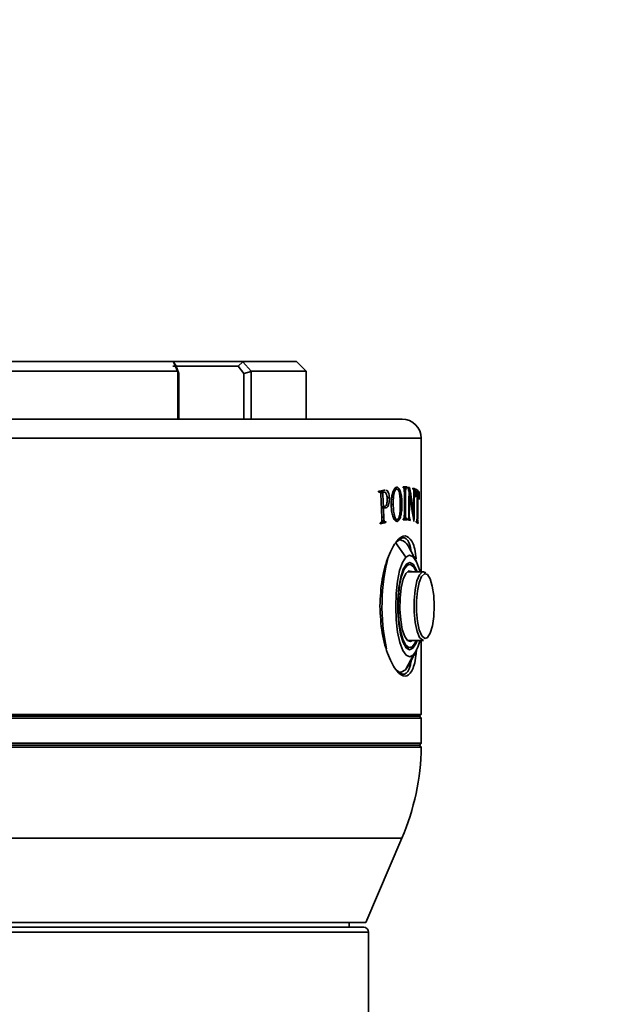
# Model space of a CAD drawing. Header units: millimetres. Extents: x 0 to 297, y 0 to 209.
# Tile 31 of 38: x 90.64 to 96.92, y 165.72 to 175.99. Entities that reach past the tile are written whole.
import ezdxf

# ---------------------------------------------------------------- set-up
doc = ezdxf.new("R2010")
doc.units = ezdxf.units.MM
doc.layers.add('图层0', color=7, linetype='Continuous')
doc.styles.add('SLDTEXTSTYLE0', font='SIMSUN.TTC')
doc.styles.add('SLDTEXTSTYLE5', font='SIMSUN.TTC', dxfattribs={"bigfont": 'bigfont'})
doc.dimstyles.new('SLDDIMSTYLE0', dxfattribs={"dimtxt": 4, "dimasz": 3, "dimexe": 0, "dimexo": 0.0625, "dimgap": 1, "dimtad": 2, "dimlfac": 10, "dimrnd": 1e-09, "dimzin": 12, "dimdsep": 46, "dimtxsty": 'SLDTEXTSTYLE0', "dimsah": 1, "dimcen": 0.09, "dimadec": 0, "dimazin": 3, "dimtfac": 1, "dimtofl": 0, "dimtmove": 0, "dimatfit": 3, "dimfxl": 0, "dimfrac": 2, "dimtolj": 1, "dimtzin": 12, "dimarcsym": 0})
doc.dimstyles.new('SLDDIMSTYLE8', dxfattribs={"dimtxt": 3.5, "dimasz": 3, "dimexe": 0, "dimexo": 0.0625, "dimgap": 0.875, "dimtad": 0, "dimtih": 1, "dimtoh": 1, "dimlfac": 3, "dimrnd": 1e-09, "dimzin": 12, "dimdsep": 46, "dimtxsty": 'SLDTEXTSTYLE0', "dimblk1": 'NONE', "dimblk2": 'NONE', "dimsah": 1, "dimcen": 0, "dimadec": 0, "dimazin": 3, "dimtfac": 1, "dimtmove": 0, "dimatfit": 3, "dimldrblk": 'NONE', "dimfxl": 0, "dimfrac": 2, "dimtolj": 1, "dimtzin": 12, "dimarcsym": 0})

# ---------------------------------------------------------------- blocks, each defined once
blk = doc.blocks.new('_D')
at = {"layer": '图层0'}
for p, q in [((78.472, 160.747), (78.472, 164.577)), ((96.918, 160.641), (96.918, 164.577)), ((96.918, 163.577), (78.472, 163.577)), ((96.918, 163.577), (107.735, 163.577))]:
    blk.add_line(p, q, dxfattribs=at)
for points in [[(78.472, 163.577), (81.472, 163.127), (81.472, 164.027)], [(96.918, 163.577), (93.918, 164.027), (93.918, 163.127)]]:
    blk.add_solid(points, dxfattribs=at)
at = {"layer": '图层0', "insert": (100.752, 168.231), "char_height": 4, "attachment_point": 1, "style": 'SLDTEXTSTYLE0'}
blk.add_mtext('185', dxfattribs=at)
blk = doc.blocks.new('_D_23')
at = {"layer": '图层0'}
blk.add_line((235.955, 182.979), (261.78, 182.979), dxfattribs=at)
at = {"layer": '图层0', "char_height": 3.5, "attachment_point": 1}
for s, insert, style in [(' 贯穿', (251.596, 186.05), 'SLDTEXTSTYLE5'), ('%%c', (241.616, 186.05), 'SLDTEXTSTYLE0'), ('6-', (237.542, 186.05), 'SLDTEXTSTYLE0'), ('6.6', (245.486, 186.05), 'SLDTEXTSTYLE0'), ('圆周均布', (241.514, 181.977), 'SLDTEXTSTYLE5')]:
    blk.add_mtext(s, dxfattribs=dict(at, insert=insert, style=style))
blk = doc.blocks.new('_None')

msp = doc.modelspace()

# ---------------------------------------------------------------- linework, layer by layer
at = {"color": 7, "linetype": 'Continuous', "lineweight": 35}
for p, q in [((88.71069308, 172.42207843), (92.23421527, 172.42207843)), ((92.23112575, 172.42207843), (92.9621726, 172.42207843)), ((92.23961677, 172.41776977), (92.23421527, 172.42207843)), ((92.28120752, 172.32207842), (92.23961677, 172.41776977)), ((92.26794118, 172.37207853), (92.23961677, 172.41776977)), ((92.91316533, 172.37207847), (92.96362615, 172.41776977)), ((92.9621726, 172.42207843), (92.96362614, 172.41776977)), ((92.9621726, 172.42207843), (93.52245418, 172.42207843)), ((92.96362615, 172.41776977), (93.05139027, 172.32207842)), ((93.62245418, 172.32207843), (93.52245418, 172.42207843)), ((92.28120752, 172.32207843), (88.66370084, 172.32207843)), ((92.91316541, 172.37207843), (92.23519588, 172.37207843)), ((92.26794131, 172.37207845), (92.29605468, 172.29867219)), ((92.2841882, 172.31645363), (92.28120752, 172.32207841)), ((92.2841882, 171.82207843), (92.2841882, 172.31645363)), ((92.29605465, 172.29867176), (92.2841882, 172.31645363)), ((92.29605466, 172.29867215), (92.29605466, 171.82207843)), ((92.97426702, 172.29867219), (92.91316544, 172.37207845)), ((92.97426698, 171.82207843), (92.97426698, 172.29867219)), ((93.04929717, 172.31645363), (92.97426726, 172.2986718)), ((93.05139027, 172.32207841), (93.04929717, 172.31645363)), ((93.04929717, 172.31645363), (93.04929717, 171.82207843)), ((93.62245418, 172.32207843), (93.05139027, 172.32207843)), ((93.62245418, 171.82207843), (93.62245418, 172.32207843)), ((86.32245418, 171.82207843), (94.62245418, 171.82207843)), ((94.82245418, 170.22957843), (94.82245418, 171.62207843)), ((94.44562173, 171.08109682), (94.43223642, 171.08092441)), ((94.54402241, 171.09287452), (94.56582102, 171.09287452)), ((94.56809392, 171.0929634), (94.54409872, 171.0929634)), ((94.63253948, 171.10442453), (94.63254007, 171.11393682)), ((94.6359563, 171.10442203), (94.63253948, 171.10442453)), ((94.63254007, 171.11390652), (94.67199623, 171.11390652)), ((94.63607008, 171.10439677), (94.66885996, 171.10439677)), ((94.6444673, 171.09176952), (94.6609918, 171.09176952)), ((94.6719957, 171.10439422), (94.66885996, 171.10439677)), ((94.6719957, 171.10439422), (94.67199623, 171.11390652)), ((94.67887046, 171.10262277), (94.6789833, 171.11190899)), ((94.67893373, 171.10782896), (94.70155489, 171.10782896)), ((94.73607446, 171.09151852), (94.73616253, 171.10080474)), ((94.73611342, 171.09562638), (94.75813332, 171.09562638)), ((94.75540091, 171.08691932), (94.74180073, 171.08691932)), ((94.74432229, 171.07514131), (94.75039756, 171.07514131)), ((94.758057, 171.08634016), (94.75813332, 171.09562638)), ((94.38730875, 171.06094051), (94.37864837, 171.06094051)), ((94.3786599, 171.06067649), (94.38440907, 171.06067649)), ((94.38660443, 171.06102902), (94.43518978, 171.06102902)), ((94.43916197, 171.06145414), (94.39060777, 171.06145414)), ((94.39727086, 171.05310856), (94.42157321, 171.05310856)), ((94.46693258, 170.99997224), (94.49000916, 170.99997224)), ((94.52581745, 171.05578489), (94.54089657, 171.05578489)), ((94.64617524, 170.83331413), (94.64618834, 171.05209682)), ((94.65932792, 170.83330403), (94.65934052, 171.05208672)), ((94.69477131, 171.03618128), (94.70004029, 171.03618128)), ((94.76493507, 171.0618677), (94.77133448, 171.0618677)), ((94.77341439, 171.06315418), (94.7649667, 171.06315418)), ((94.773977, 171.06299225), (94.80164328, 171.06299225)), ((94.78210748, 171.05326066), (94.78845695, 171.05326066)), ((94.40664862, 170.91170613), (94.42740308, 170.91170613)), ((94.40671696, 170.91008723), (94.43963095, 170.91008723)), ((94.40725406, 170.89735898), (94.4279784, 170.89735898)), ((94.43552524, 170.89594435), (94.45193141, 170.89594435)), ((94.50951783, 170.93098185), (94.53050604, 170.93098185)), ((94.60392828, 170.94263618), (94.62173227, 170.94263618)), ((94.41144542, 170.75909025), (94.43656723, 170.75909025)), ((94.5432165, 170.77330014), (94.56893351, 170.77330014)), ((94.63251881, 170.77149434), (94.6325194, 170.78100663)), ((94.6359364, 170.78100413), (94.6325194, 170.78100663)), ((94.6325194, 170.78100413), (94.6359364, 170.78100413)), ((94.6325194, 170.78097886), (94.66884186, 170.78097886)), ((94.6325194, 170.78097632), (94.67197779, 170.78097632)), ((94.64235671, 170.78715169), (94.66295435, 170.78715169)), ((94.64515737, 170.79822677), (94.66019168, 170.79822677)), ((94.67197779, 170.78097632), (94.66884186, 170.78097886)), ((94.67197726, 170.77146403), (94.67197779, 170.78097632)), ((94.67995983, 170.77094347), (94.68007225, 170.78022969)), ((94.68000956, 170.77505133), (94.70856969, 170.77505133)), ((94.68001605, 170.77558673), (94.70581363, 170.77558673)), ((94.68006549, 170.77967109), (94.68385236, 170.77967109)), ((94.680066, 170.77971381), (94.68305601, 170.77971381)), ((94.68976343, 170.7873809), (94.69905346, 170.7873809)), ((94.70846888, 170.76576511), (94.70856969, 170.77505133)), ((94.73169105, 170.84361787), (94.74335424, 170.84361787)), ((94.40611349, 170.74284033), (94.45462272, 170.74284033)), ((94.4090752, 170.7505912), (94.44624588, 170.7505912)), ((94.77074726, 170.75459393), (94.77360946, 170.75459393)), ((94.77075205, 170.75489668), (94.77259666, 170.75489668)), ((94.77360692, 170.75503617), (94.77259666, 170.75489668)), ((94.77519685, 170.75635553), (94.78554029, 170.75635553)), ((94.776402, 170.74307094), (94.78913517, 170.74307094)), ((94.77806166, 170.74193957), (94.79057916, 170.74193957)), ((94.66241973, 170.38224944), (94.55434309, 170.53626333)), ((94.76902964, 170.34300642), (94.69313714, 170.48517336)), ((94.69239302, 170.31707843), (94.67585639, 170.31707843)), ((94.84503674, 170.22957843), (94.68071904, 170.22957843)), ((94.70406701, 170.22957843), (94.69239302, 170.23207843)), ((94.84503674, 170.22957843), (94.86879539, 170.21903176)), ((94.67585639, 169.42707843), (94.69239302, 169.42707843)), ((94.68071904, 169.51457843), (94.84503674, 169.51457843)), ((94.82245418, 168.74207843), (94.82245418, 169.51457843)), ((94.74159156, 169.36190741), (94.65741585, 169.20789352)), ((94.69313714, 169.2589835), (94.76902964, 169.40115044)), ((94.65741585, 169.20789352), (94.69313714, 169.2589835)), ((86.12245418, 168.74207843), (94.82245418, 168.74207843)), ((86.14245418, 168.72207843), (94.80245418, 168.72207843)), ((94.80245418, 168.72207843), (94.82245418, 168.74207843)), ((94.82245418, 168.70207843), (94.80245418, 168.72207843)), ((94.82245418, 168.70207843), (86.12245418, 168.70207843)), ((94.82245418, 168.44207843), (94.82245418, 168.70207843)), ((86.12245418, 168.44207843), (94.56011708, 168.44207843)), ((91.59826043, 168.40215849), (86.12267284, 168.40215849)), ((86.1423844, 168.42207843), (94.80252395, 168.42207843)), ((94.82223552, 168.40215849), (91.59826043, 168.40215849)), ((94.56011708, 168.44207843), (94.82245418, 168.44207843)), ((94.80245418, 168.42207843), (94.82245418, 168.44207843)), ((94.82223552, 168.40215849), (94.80252395, 168.42207843)), ((94.24388275, 166.57207843), (94.62031675, 167.45042444)), ((94.24388275, 166.57207843), (86.70102561, 166.57207843)), ((94.07245418, 166.52207843), (94.07245418, 166.57207843)), ((90.47245418, 166.52207843), (94.22245418, 166.52207843)), ((94.27245418, 165.42207801), (94.27245418, 166.47207843))]:
    msp.add_line(p, q, dxfattribs=at)
at = {"color": 8, "linetype": 'Continuous', "lineweight": 35}
for p, q in [((94.82245418, 171.62207843), (86.12245418, 171.62207843)), ((94.64618834, 171.05208672), (94.65934052, 171.05208672)), ((94.74498628, 171.0387608), (94.74910342, 171.0387608)), ((94.41142139, 170.79831306), (94.43203884, 170.79831306)), ((94.6461752, 170.83330403), (94.65932792, 170.83330403)), ((94.69253946, 170.8267658), (94.69785667, 170.8267658)), ((94.77852562, 170.79581047), (94.78516601, 170.79581047)), ((94.88669147, 170.19962178), (94.86178518, 170.20945879)), ((94.71409873, 169.43410142), (94.73598978, 169.43410142)), ((94.62031675, 167.45042444), (86.3245916, 167.45042444)), ((94.27245418, 166.47207843), (90.47245418, 166.47207843))]:
    msp.add_line(p, q, dxfattribs=at)
at = {"color": 7, "linetype": 'Continuous', "lineweight": 35, "flags": 128}
for points in [[(94.66241973, 170.38224944), (94.62737288, 170.32769525), (94.59741214, 170.24209152), (94.57457927, 170.13127201), (94.56043029, 170.00278889), (94.55592945, 169.86539807), (94.56138345, 169.7284625), (94.57642062, 169.60131412), (94.60001621, 169.49261788), (94.63056221, 169.40978124), (94.66597695, 169.3584494), (94.703847, 169.34212053), (94.74159156, 169.36190741)], [(94.80985481, 170.22957843), (94.80399507, 170.25153898), (94.77344908, 170.33437561), (94.73803433, 170.38570745), (94.70016428, 170.40203632), (94.66241973, 170.38224944)], [(94.66802151, 170.31005543), (94.63538655, 170.25757865), (94.60814868, 170.17387094), (94.58851454, 170.0657138), (94.57807478, 169.94186946), (94.57767516, 169.81237108), (94.58734805, 169.68770982), (94.60630982, 169.57798502), (94.63302429, 169.49208591), (94.66532723, 169.43697154), (94.70060163, 169.41710694), (94.73598978, 169.43410142)], [(94.77031631, 170.22957843), (94.74518472, 170.2778927), (94.71192174, 170.30558827), (94.67785542, 170.29816346), (94.64574561, 170.25621977), (94.61819365, 170.18315523), (94.59743164, 170.08488911), (94.58514159, 169.96938233)], [(94.69239302, 170.31707843), (94.66768763, 170.30795852), (94.66163292, 170.30285826)], [(94.77958605, 170.22957843), (94.77098699, 170.25207094), (94.73868405, 170.30718531), (94.70340965, 170.32704991), (94.66802151, 170.31005543)], [(94.72829074, 170.22957843), (94.72481856, 170.232703), (94.69298523, 170.24062833), (94.66203488, 170.21247743), (94.63499715, 170.15100591), (94.61451868, 170.06223102), (94.60260404, 169.95484266)], [(94.86178518, 170.20945879), (94.85616128, 170.20829642), (94.82650892, 170.18053662), (94.80094769, 170.11935059), (94.78224755, 170.03136879), (94.77243494, 169.9261254), (94.77257321, 169.81502518), (94.78264739, 169.71010757), (94.80156577, 169.62274201), (94.82727826, 169.56239593), (94.85699851, 169.53560875), (94.86218924, 169.53466221)], [(94.58514159, 169.96938233), (94.58231918, 169.84599256), (94.58919304, 169.72471611), (94.60520632, 169.61537808), (94.6290617, 169.52683639), (94.65882656, 169.46626415), (94.69208954, 169.43856858), (94.72615586, 169.4459934), (94.75826567, 169.48793709), (94.77031631, 169.51457843)], [(94.60260404, 169.95484266), (94.60041952, 169.83935278), (94.60817896, 169.7270663), (94.62512281, 169.62897462), (94.64959248, 169.55467964), (94.67919272, 169.51145386), (94.71102605, 169.50352852), (94.72829074, 169.51457843)], [(94.66163291, 169.4412986), (94.68224896, 169.42860284), (94.69239302, 169.42707843)], [(94.69239302, 169.51207843), (94.70116964, 169.51348933), (94.70406701, 169.51457843)], [(94.73598978, 169.43410142), (94.76862473, 169.4865782), (94.77958605, 169.51457843)], [(94.58394169, 169.18668398), (94.61210578, 169.18244827), (94.65741585, 169.20789352)]]:
    msp.add_lwpolyline(points, dxfattribs=at)
at = {"color": 8, "linetype": 'Continuous', "lineweight": 35, "flags": 128}
for points in [[(94.84503674, 169.51457843), (94.83734285, 169.5156698), (94.8058614, 169.54404437), (94.77862521, 169.60796652), (94.75858574, 169.7005093), (94.74791457, 169.81164425), (94.7477681, 169.92932818), (94.7581622, 170.04080821), (94.7779705, 170.13400376), (94.80504647, 170.19881563), (94.836456, 170.22822045), (94.84503674, 170.22957843)], [(94.86218924, 169.53466221), (94.88750586, 169.54528327), (94.91549438, 169.59037113), (94.93793108, 169.66598634), (94.95238458, 169.76393482), (94.95728863, 169.87360235), (94.9521118, 169.98310473), (94.93741508, 170.08057569), (94.91479108, 170.15545274), (94.88669147, 170.19962178)]]:
    msp.add_lwpolyline(points, dxfattribs=at)
at = {"color": 7, "linetype": 'Continuous', "lineweight": 35}
for centre, radius, start, end in [((94.62245418, 171.62207843), 0.2, 0, 90), ((94.56903763, 170.43232264), 0.13488471, 23.067880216, 74.149051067), ((96.4722606, 169.86690492), 2.05923455, 165.089984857, 192.366541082), ((94.41275707, 169.60053468), 0.40629434, 324.032511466, 347.786122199), ((92.32245418, 168.43522268), 2.5, 336.801409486, 359.242202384), ((94.22245418, 166.47207843), 0.05, 0, 90)]:
    msp.add_arc(centre, radius, start, end, dxfattribs=at)
at = {"color": 8, "linetype": 'Continuous', "lineweight": 35}
msp.add_arc((94.57806274, 169.95637568), 0.01480821, 61.442804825, 84.053272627, dxfattribs=at)
at = {"color": 7, "linetype": 'Continuous', "lineweight": 35}
for centre, major_axis, ratio, start_param, end_param in [((90.47245418, 171.14339969), (4.34998586, 0.11817684), 0.093839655, 5.8248088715, 5.8538352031), ((90.47245418, 163.24753492), (-1.20967973, 44.52503543), 0.093844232, 4.8862018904, 4.8864137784), ((90.47245418, 171.11392081), (4.35, -0.00025465), 0.0002041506, 0.2637775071, 0.2965799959), ((90.47245418, 171.11608295), (4.34999941, -0.05309971), 0.0424871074, 0.2368347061, 0.2580636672), ((90.47245418, 171.35861516), (-2.20781896, 5.65653046), 0.6626095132, 4.3710498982, 4.4163724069), ((90.47245418, 171.10653025), (4.34999946, -0.05210461), 0.0416939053, 0.1974081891, 0.2001164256), ((90.47245418, 171.11596095), (4.34999944, -0.05254038), 0.0420412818, 0.1726878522, 0.2000226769), ((90.47245418, 171.10699551), (4.3499994, -0.0534233), 0.0427450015, 0.1728074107, 0.1755903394), ((90.47245418, 167.7069775), (1.22463763, 28.87387807), 0.1445617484, 4.8332225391, 4.8359622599), ((90.47245418, 171.14078255), (4.34998501, -0.11994335), 0.0952152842, 0.10048175, 0.1644360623), ((90.47245418, 171.13186195), (4.34998745, 0.11469308), 0.0911233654, 5.8251675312, 5.8281526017), ((90.47245418, 163.74704769), (-1.20967021, 44.54477854), 0.0938027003, 4.8686986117, 4.8736959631), ((90.47245418, 164.23686687), (-1.2096437, 44.59990402), 0.0936869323, 4.8600723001, 4.8632796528), ((90.47245418, 167.44295288), (1.20117224, 98.83072684), 0.0423033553, 4.7471580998, 4.7495529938), ((90.47245418, 166.9424279), (1.20117435, 98.78243471), 0.0423240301, 4.7522359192, 4.7543576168), ((90.47245418, 171.27724078), (-2.22122443, 5.62623686), 0.6647679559, 4.3653916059, 4.4142746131), ((90.47245418, 162.15047086), (1.20118129, 98.62371903), 0.0423921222, 4.8011644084, 4.8031608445), ((90.47245418, 161.65334124), (1.20118325, 98.5791426), 0.0424112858, 4.8053366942, 4.8082571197), ((90.47245418, 171.06363212), (4.34998156, -0.12638362), 0.1002204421, 0.1652800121, 0.1674621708), ((90.47245418, 171.11985185), (4.34998463, -0.12070767), 0.095810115, 0.1388545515, 0.1482545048), ((90.47245418, 164.7901198), (1.20995588, 43.96352797), 0.0950410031, 4.8521475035, 4.8580614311), ((90.47245418, 164.30317712), (1.20995588, 43.96352797), 0.0950410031, 4.8632285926, 4.8691521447), ((90.47245418, 171.11905874), (4.34998538, -0.1191912), 0.0946297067, 0.1166561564, 0.1276980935), ((90.47245418, 171.06565111), (4.34998103, -0.12729794), 0.1009297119, 0.1017543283, 0.1039742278), ((90.47245418, 155.64676354), (1.20189945, 85.45429568), 0.0489227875, 4.8935290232, 4.8944733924), ((90.47245418, 164.24607763), (-1.20967445, 44.53598237), 0.0938211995, 4.8574984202, 4.85974721), ((90.47245418, 170.77147831), (4.35, -0.00025465), 0.0002041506, 0.2637942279, 0.2965967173), ((90.47245418, 170.77524156), (4.34999944, -0.05254038), 0.0420412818, 0.2299364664, 0.2571699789), ((90.47245418, 170.78453897), (4.34999944, -0.05244045), 0.0419616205, 0.2543490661, 0.2570662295), ((90.47245418, 170.78470615), (4.3499994, -0.0534233), 0.0427450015, 0.2298517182, 0.2326224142), ((90.47245418, 170.80737019), (4.34998745, 0.11469308), 0.0911233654, 5.8324870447, 5.8354683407), ((90.47245418, 163.24707236), (-1.20967973, 44.52503543), 0.093844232, 4.8786707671, 4.8788823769), ((90.47245418, 170.79979225), (4.34998608, 0.11771555), 0.09348024, 5.8325715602, 5.8664617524), ((90.47245418, 170.8090444), (4.3499862, 0.11745518), 0.0932773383, 5.8632274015, 5.8662623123), ((90.47245418, 164.75277682), (-1.20967973, 44.52503543), 0.093844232, 4.8447805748, 4.8449910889), ((90.47245418, 170.76759622), (4.34999966, -0.04623326), 0.0370104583, 0.187215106, 0.1893090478), ((90.47245418, 165.44420455), (1.21066029, 42.62308387), 0.0980251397, 4.8399040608, 4.8401218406), ((90.47245418, 170.80040207), (4.34998513, -0.1197054), 0.095030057, 0.1239665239, 0.1571369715), ((90.47245418, 170.80964891), (4.34998519, -0.11957724), 0.0949302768, 0.1541579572, 0.1569136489), ((90.47245418, 170.808326), (4.34998631, -0.1172259), 0.0930986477, 0.123641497, 0.1263582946), ((90.47245418, 164.03039789), (1.21066029, 42.62308387), 0.0980251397, 4.8730745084, 4.8732933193)]:
    msp.add_ellipse(centre, major_axis=major_axis, ratio=ratio, start_param=start_param, end_param=end_param, dxfattribs=at)
for points, knots in [([(94.42025243, 171.07157451), (94.42153058, 171.07062826), (94.42417735, 171.06866877), (94.42614224, 171.06391321), (94.42715827, 171.06145414)], [0, 0, 0, 0, 0.4829069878, 1, 1, 1, 1]), ([(94.49000916, 170.99997224), (94.48931416, 171.00986115), (94.48791865, 171.02971735), (94.48025525, 171.05520784), (94.46949973, 171.07456078), (94.46044272, 171.07901288), (94.45593313, 171.08122963)], [0, 0, 0, 0, 0.23181258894, 0.46546201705, 0.73384737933, 1, 1, 1, 1]), ([(94.56716862, 171.11134999), (94.56360045, 171.11040314), (94.55379595, 171.10780145), (94.53966818, 171.09162311), (94.53116834, 171.07069793), (94.5276488, 171.06203339)], [0, 0, 0, 0, 0.2510734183, 0.6898901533, 1, 1, 1, 1]), ([(94.54089657, 171.05578489), (94.54348497, 171.06393006), (94.54867964, 171.08027665), (94.55802262, 171.09080059), (94.56376786, 171.0923285), (94.56582102, 171.09287452)], [0, 0, 0, 0, 0.38958382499, 0.78185764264, 1, 1, 1, 1]), ([(94.56582102, 171.09287452), (94.56826748, 171.09285775), (94.5743157, 171.0928163), (94.58377152, 171.08440723), (94.58891933, 171.06955983), (94.59151384, 171.0620767)], [0, 0, 0, 0, 0.25200148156, 0.62300704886, 1, 1, 1, 1]), ([(94.62173227, 170.94263618), (94.62091337, 170.96459863), (94.61926683, 171.00875763), (94.60796931, 171.0620552), (94.5926039, 171.09894019), (94.57808747, 171.11176804), (94.56930838, 171.11143191), (94.56716862, 171.11134999)], [0, 0, 0, 0, 0.2464463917, 0.4955196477, 0.7058115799, 0.9282964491, 1, 1, 1, 1]), ([(94.6359563, 171.10442203), (94.63653007, 171.10435285), (94.63767921, 171.10421429), (94.63991362, 171.10255806), (94.6414352, 171.09996731), (94.64244433, 171.09824911)], [0, 0, 0, 0, 0.2514265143, 0.5035424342, 1, 1, 1, 1]), ([(94.64244433, 171.09824911), (94.64274841, 171.09754803), (94.64335751, 171.09614376), (94.64436821, 171.09292676), (94.64497016, 171.08971126), (94.64525696, 171.08742801), (94.64528886, 171.08717408)], [0, 0, 0, 0, 0.2525042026, 0.505773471, 0.9450342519, 1, 1, 1, 1]), ([(94.64528886, 171.08717408), (94.64549144, 171.08429375), (94.64589584, 171.07854404), (94.64613661, 171.06676385), (94.64616768, 171.05795532), (94.64618834, 171.05209682)], [0, 0, 0, 0, 0.2515990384, 0.5022427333, 1, 1, 1, 1]), ([(94.65934052, 171.05208672), (94.65934223, 171.05549205), (94.65934566, 171.06230437), (94.65962092, 171.07409149), (94.65988677, 171.0844671), (94.66077708, 171.09035059), (94.6609918, 171.09176952)], [0, 0, 0, 0, 0.2515498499, 0.503222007, 0.8801913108, 1, 1, 1, 1]), ([(94.6609918, 171.09176952), (94.66181096, 171.0948937), (94.66336919, 171.10083664), (94.66631228, 171.10395382), (94.66809494, 171.10426376), (94.66885996, 171.10439677)], [0, 0, 0, 0, 0.3875230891, 0.7371609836, 1, 1, 1, 1]), ([(94.67887046, 171.10262277), (94.67934401, 171.10251264), (94.68029121, 171.10229235), (94.68217018, 171.10167873), (94.68352619, 171.10027777), (94.68442843, 171.09934562)], [0, 0, 0, 0, 0.250684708, 0.5014299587, 1, 1, 1, 1]), ([(94.68442843, 171.09934562), (94.68562032, 171.09748773), (94.68801607, 171.09375331), (94.69177807, 171.08223588), (94.69380213, 171.07118852), (94.69506873, 171.06427538)], [0, 0, 0, 0, 0.2703434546, 0.543401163, 1, 1, 1, 1]), ([(94.73839489, 171.09100914), (94.73892206, 171.09080152), (94.74037563, 171.09022907), (94.74244332, 171.08718214), (94.7435327, 171.081505), (94.74397089, 171.07922147)], [0, 0, 0, 0, 0.25382334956, 0.69986305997, 1, 1, 1, 1]), ([(94.74397089, 171.07922147), (94.74422515, 171.07666233), (94.74482738, 171.07060088), (94.74503444, 171.05692683), (94.74500984, 171.04637429), (94.74499435, 171.03973002)], [0, 0, 0, 0, 0.2129854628, 0.50446699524, 1, 1, 1, 1]), ([(94.74910342, 171.0387608), (94.74913351, 171.04189724), (94.74919371, 171.04817038), (94.74941814, 171.05914897), (94.74968925, 171.0686363), (94.75026965, 171.07396659), (94.75039756, 171.07514131)], [0, 0, 0, 0, 0.2515412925, 0.5031020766, 0.8904908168, 1, 1, 1, 1]), ([(94.75039756, 171.07514131), (94.75087696, 171.07784752), (94.75178141, 171.08295325), (94.75379793, 171.08677742), (94.75517244, 171.08683966), (94.7559651, 171.08687555)], [0, 0, 0, 0, 0.3231480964, 0.6096738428, 1, 1, 1, 1]), ([(94.38440907, 171.06067649), (94.38559307, 171.06083058), (94.38878924, 171.06124652), (94.39362616, 171.05948747), (94.39646724, 171.05459311), (94.39768971, 171.05248716)], [0, 0, 0, 0, 0.251068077, 0.677748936, 1, 1, 1, 1]), ([(94.39768971, 171.05248716), (94.39839617, 171.0501306), (94.40015144, 171.04427554), (94.40142508, 171.03061336), (94.40199816, 171.01987028), (94.40234818, 171.01330877)], [0, 0, 0, 0, 0.2077225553, 0.5161028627, 1, 1, 1, 1]), ([(94.42157321, 171.05310856), (94.42380482, 171.0548066), (94.42716071, 171.05736011), (94.43171175, 171.05994744), (94.4340286, 171.06066792), (94.43518978, 171.06102902)], [0, 0, 0, 0, 0.4975141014, 0.7481607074, 1, 1, 1, 1]), ([(94.43518978, 171.06102902), (94.43928115, 171.0610656), (94.44629464, 171.06112832), (94.45534971, 171.05092893), (94.46207831, 171.03382081), (94.46637474, 171.01233261), (94.46736361, 170.99606789), (94.46777688, 170.98927051)], [0, 0, 0, 0, 0.2440971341, 0.4184352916, 0.5934423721, 0.830090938, 1, 1, 1, 1]), ([(94.46777688, 170.98927051), (94.46783871, 170.97871111), (94.46794659, 170.96028549), (94.46322967, 170.93647506), (94.45699017, 170.92068438), (94.45034451, 170.91262464), (94.44623262, 170.91114344), (94.44470909, 170.91059463)], [0, 0, 0, 0, 0.2883811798, 0.5032104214, 0.7175067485, 0.89533084, 1, 1, 1, 1]), ([(94.45193141, 170.89594435), (94.45912038, 170.89899979), (94.47030481, 170.90375338), (94.48213498, 170.92774978), (94.48837913, 170.95330564), (94.49048262, 170.97879573), (94.4901356, 170.99431713), (94.49000916, 170.99997224)], [0, 0, 0, 0, 0.33536397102, 0.52175202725, 0.70834591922, 0.89373807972, 1, 1, 1, 1]), ([(94.5276488, 171.06203339), (94.52466832, 171.05271045), (94.51726686, 171.02955866), (94.50991725, 170.98282233), (94.50957212, 170.94586757), (94.50939949, 170.92738289)], [0, 0, 0, 0, 0.25202863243, 0.62586641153, 1, 1, 1, 1]), ([(94.53050604, 170.93098185), (94.53042489, 170.94191664), (94.53026245, 170.96380648), (94.53202721, 171.00401833), (94.53590239, 171.03572057), (94.54029719, 171.05337684), (94.54089657, 171.05578489)], [0, 0, 0, 0, 0.2514513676, 0.5033684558, 0.9322669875, 1, 1, 1, 1]), ([(94.59151384, 171.0620767), (94.59486292, 171.04569134), (94.60048187, 171.01820065), (94.60328128, 170.9728891), (94.60389446, 170.94664017), (94.6042041, 170.93338487)], [0, 0, 0, 0, 0.4220895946, 0.7081644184, 1, 1, 1, 1]), ([(94.76523955, 171.0106982), (94.76566464, 171.02133427), (94.76630763, 171.03742235), (94.76866958, 171.05400856), (94.77030891, 171.05978374), (94.77122563, 171.06164652), (94.77133448, 171.0618677)], [0, 0, 0, 0, 0.4769153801, 0.7213801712, 0.966917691, 1, 1, 1, 1]), ([(94.77133448, 171.0618677), (94.77176316, 171.06232155), (94.77283639, 171.06345779), (94.77455433, 171.06306149), (94.77580303, 171.06237504), (94.77642957, 171.06203061)], [0, 0, 0, 0, 0.2488979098, 0.6231297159, 1, 1, 1, 1]), ([(94.79418716, 171.04858889), (94.79515945, 171.04731655), (94.79670864, 171.04528929), (94.79846307, 171.03526731), (94.79934276, 171.02491878), (94.79969176, 171.01770212), (94.79981545, 171.01514425)], [0, 0, 0, 0, 0.3978391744, 0.6338910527, 0.8702365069, 1, 1, 1, 1]), ([(94.79981545, 171.01514425), (94.79989915, 171.01267876), (94.80006658, 171.00774611), (94.80021015, 170.99747148), (94.80025019, 170.98974376), (94.80027681, 170.98460752)], [0, 0, 0, 0, 0.2510064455, 0.5021808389, 1, 1, 1, 1]), ([(94.42288366, 170.91008723), (94.42161258, 170.90814448), (94.41584131, 170.89932349), (94.40885755, 170.89742484), (94.4034119, 170.89594435)], [0, 0, 0, 0, 0.2202415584, 1, 1, 1, 1]), ([(94.44470909, 170.91059463), (94.44185451, 170.91033347), (94.43756188, 170.90994075), (94.43177439, 170.91072708), (94.42886082, 170.91137963), (94.42740308, 170.91170613)], [0, 0, 0, 0, 0.49795878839, 0.74881594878, 1, 1, 1, 1]), ([(94.4279784, 170.89735898), (94.43198659, 170.896418), (94.43801271, 170.8950033), (94.44599174, 170.89484511), (94.44994884, 170.89557744), (94.45193141, 170.89594435)], [0, 0, 0, 0, 0.4977732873, 0.7483773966, 1, 1, 1, 1]), ([(94.50939949, 170.92738289), (94.51083775, 170.89927477), (94.5132498, 170.85213564), (94.52823856, 170.79850959), (94.54489944, 170.76600845), (94.56014802, 170.75518826), (94.56866717, 170.75546769), (94.57101958, 170.75554485)], [0, 0, 0, 0, 0.3064256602, 0.5138955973, 0.7211903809, 0.9230118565, 1, 1, 1, 1]), ([(94.54522012, 170.80433789), (94.54108099, 170.82266469), (94.53469039, 170.85096032), (94.53144427, 170.8956255), (94.53082064, 170.91912662), (94.53050604, 170.93098185)], [0, 0, 0, 0, 0.4767182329, 0.7360283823, 1, 1, 1, 1]), ([(94.6042041, 170.93338487), (94.60421839, 170.90834852), (94.60424026, 170.87003992), (94.59845846, 170.82116004), (94.59000493, 170.79172062), (94.57997232, 170.77613317), (94.57322792, 170.7741227), (94.57059708, 170.77333846)], [0, 0, 0, 0, 0.3473779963, 0.5315296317, 0.7169605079, 0.8895928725, 1, 1, 1, 1]), ([(94.57101958, 170.75554485), (94.57733124, 170.75808244), (94.59000697, 170.7631787), (94.60492547, 170.79599256), (94.61603078, 170.84082326), (94.6215978, 170.89208992), (94.62169226, 170.92759518), (94.62173227, 170.94263618)], [0, 0, 0, 0, 0.2084772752, 0.4186860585, 0.6114159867, 0.835385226, 1, 1, 1, 1]), ([(94.41161941, 170.79359393), (94.41174741, 170.7904398), (94.41200347, 170.7841299), (94.41211969, 170.77289575), (94.41219225, 170.76319682), (94.41119114, 170.75738921), (94.41098652, 170.7562022)], [0, 0, 0, 0, 0.25156525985, 0.50326060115, 0.8984718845, 1, 1, 1, 1]), ([(94.43656723, 170.75909025), (94.43588448, 170.76143165), (94.43421204, 170.76716715), (94.43292086, 170.78082514), (94.43237694, 170.79160946), (94.43203884, 170.79831306)], [0, 0, 0, 0, 0.2070001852, 0.5070669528, 1, 1, 1, 1]), ([(94.4489201, 170.75085814), (94.44782589, 170.75070165), (94.44491676, 170.75028561), (94.44040885, 170.75204985), (94.43774247, 170.75693643), (94.43656723, 170.75909025)], [0, 0, 0, 0, 0.2521461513, 0.6703740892, 1, 1, 1, 1]), ([(94.57059708, 170.77333846), (94.56825251, 170.77338777), (94.5625692, 170.77350729), (94.553744, 170.78222325), (94.5480754, 170.7955326), (94.54550969, 170.8034449), (94.54522012, 170.80433789)], [0, 0, 0, 0, 0.25156151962, 0.60979259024, 0.95596055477, 1, 1, 1, 1]), ([(94.64451466, 170.79363128), (94.64364195, 170.7904583), (94.6419876, 170.78444345), (94.63877263, 170.78147818), (94.6367949, 170.78114762), (94.6359364, 170.78100413)], [0, 0, 0, 0, 0.3871994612, 0.7339927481, 1, 1, 1, 1]), ([(94.64617524, 170.83331413), (94.64617043, 170.82990925), (94.64616079, 170.82309895), (94.6459158, 170.81143944), (94.64565358, 170.80110083), (94.64475026, 170.79517639), (94.64451466, 170.79363128)], [0, 0, 0, 0, 0.2518476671, 0.5037364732, 0.8705734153, 1, 1, 1, 1]), ([(94.66019168, 170.79822677), (94.65999742, 170.80110721), (94.65960965, 170.80685723), (94.65937743, 170.8186373), (94.6593477, 170.82744576), (94.65932792, 170.83330403)], [0, 0, 0, 0, 0.2516063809, 0.5022641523, 1, 1, 1, 1]), ([(94.66295435, 170.78715169), (94.66266209, 170.78785078), (94.66207672, 170.78925095), (94.66110627, 170.79242652), (94.66050081, 170.7956192), (94.66022698, 170.79792898), (94.66019168, 170.79822677)], [0, 0, 0, 0, 0.2528522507, 0.5064298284, 0.9363645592, 1, 1, 1, 1]), ([(94.66884186, 170.78097886), (94.66832795, 170.78105055), (94.66729867, 170.78119414), (94.66527585, 170.78284442), (94.6638799, 170.78543444), (94.66295435, 170.78715169)], [0, 0, 0, 0, 0.2515069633, 0.5037303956, 1, 1, 1, 1]), ([(94.69083125, 170.79135451), (94.69027485, 170.78894352), (94.68916007, 170.78411297), (94.68640425, 170.77988664), (94.68431669, 170.77977888), (94.68305601, 170.77971381)], [0, 0, 0, 0, 0.2829989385, 0.56700293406, 1, 1, 1, 1]), ([(94.69255396, 170.82773502), (94.69251451, 170.82459742), (94.6924356, 170.81832187), (94.69214326, 170.80749748), (94.69178235, 170.79804628), (94.69101939, 170.79267823), (94.69083125, 170.79135451)], [0, 0, 0, 0, 0.2516916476, 0.5034123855, 0.8775459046, 1, 1, 1, 1]), ([(94.69905346, 170.7873809), (94.698751, 170.78993349), (94.69799116, 170.79634604), (94.69779474, 170.80998824), (94.69783357, 170.82050867), (94.69785667, 170.8267658)], [0, 0, 0, 0, 0.2113464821, 0.5309402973, 1, 1, 1, 1]), ([(94.70581363, 170.77558673), (94.70519042, 170.77579463), (94.70348719, 170.77636284), (94.70098394, 170.77947821), (94.69961469, 170.78508345), (94.69905346, 170.7873809)], [0, 0, 0, 0, 0.2540242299, 0.6942435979, 1, 1, 1, 1]), ([(94.77728764, 170.76485538), (94.77689994, 170.76235244), (94.77615429, 170.7575386), (94.77514267, 170.75594579), (94.77465704, 170.75518116)], [0, 0, 0, 0, 0.5199468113, 1, 1, 1, 1]), ([(94.77860347, 170.80054077), (94.77855824, 170.7974364), (94.77846775, 170.7912255), (94.77818483, 170.78037663), (94.77790318, 170.77101689), (94.77739571, 170.7659372), (94.77728764, 170.76485538)], [0, 0, 0, 0, 0.251244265, 0.5026634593, 0.8940832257, 1, 1, 1, 1]), ([(94.78554029, 170.75635553), (94.78537376, 170.75955024), (94.78504384, 170.76587928), (94.78499496, 170.77938189), (94.78509782, 170.78926158), (94.78516601, 170.79581047)], [0, 0, 0, 0, 0.2557488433, 0.5066633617, 1, 1, 1, 1]), ([(94.41098652, 170.7562022), (94.41011425, 170.75318342), (94.40836526, 170.74713043), (94.40375547, 170.74118351), (94.40021578, 170.73988927), (94.3982217, 170.73916015)], [0, 0, 0, 0, 0.30285962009, 0.60726685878, 1, 1, 1, 1]), ([(94.78913517, 170.74307094), (94.78880486, 170.74344845), (94.78786549, 170.74452206), (94.7865168, 170.74814869), (94.78580828, 170.75410327), (94.78554029, 170.75635553)], [0, 0, 0, 0, 0.2521693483, 0.7171399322, 1, 1, 1, 1]), ([(94.39093076, 169.87207843), (94.39590824, 169.96797533), (94.40587732, 170.16004093), (94.47766945, 170.40305378), (94.56759153, 170.56492274), (94.65760098, 170.62359499), (94.72586036, 170.56081346), (94.7609682, 170.46097979), (94.76900835, 170.37187014), (94.76981212, 170.36296193)], [0, 0, 0, 0, 0.1630895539, 0.3266413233, 0.4904081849, 0.6542802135, 0.8181408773, 0.9818197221, 1, 1, 1, 1]), ([(94.72156204, 170.43192592), (94.71357863, 170.46692017), (94.69282689, 170.55788274), (94.63883584, 170.60158746), (94.58980008, 170.56064087), (94.56941075, 170.54361505)], [0, 0, 0, 0, 0.2675432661, 0.695440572, 1, 1, 1, 1]), ([(94.77367897, 169.4217363), (94.77173569, 169.39872191), (94.76291283, 169.29423236), (94.72613483, 169.1819944), (94.65734464, 169.12083082), (94.56735081, 169.17945597), (94.47747088, 169.34165273), (94.40584564, 169.58446731), (94.39589943, 169.77626499), (94.39093076, 169.87207843)], [0, 0, 0, 0, 0.0449859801, 0.2042445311, 0.3638660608, 0.5234521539, 0.6826901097, 0.8414863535, 1, 1, 1, 1]), ([(94.56946791, 169.20059062), (94.58977654, 169.18357327), (94.6387771, 169.14251391), (94.69277835, 169.18615287), (94.71356712, 169.27720611), (94.72156511, 169.31223669)], [0, 0, 0, 0, 0.3033793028, 0.7319916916, 1, 1, 1, 1])]:
    msp.add_open_spline(points, degree=3, knots=knots, dxfattribs=at)

# ---------------------------------------------------------------- dimensions: what is measured, and where the dimension line sits
at = {"layer": '图层0'}
dim = msp.add_diameter_dim_2p(p1=(1.46060327, 1.0908017), p2=(0, 0), text='6-<> 贯穿\\P圆周均布', dimstyle='SLDDIMSTYLE8', dxfattribs=at)
dim.commit()
dim.dimension.update_dxf_attribs({"geometry": '_D_23', "text_midpoint": (249.66142151, 182.47775125), "dimtype": 163})
dim = msp.add_linear_dim(base=(78.47245436, 163.57686797), p1=(96.91757697, 159.64073252), p2=(78.47245436, 159.74707843), dimstyle='SLDDIMSTYLE0', dxfattribs=at)
dim.commit()
dim.dimension.update_dxf_attribs({"geometry": '_D', "text_midpoint": (104.24326788, 163.57686797), "dimtype": 160})

doc.saveas('drawing.dxf')
